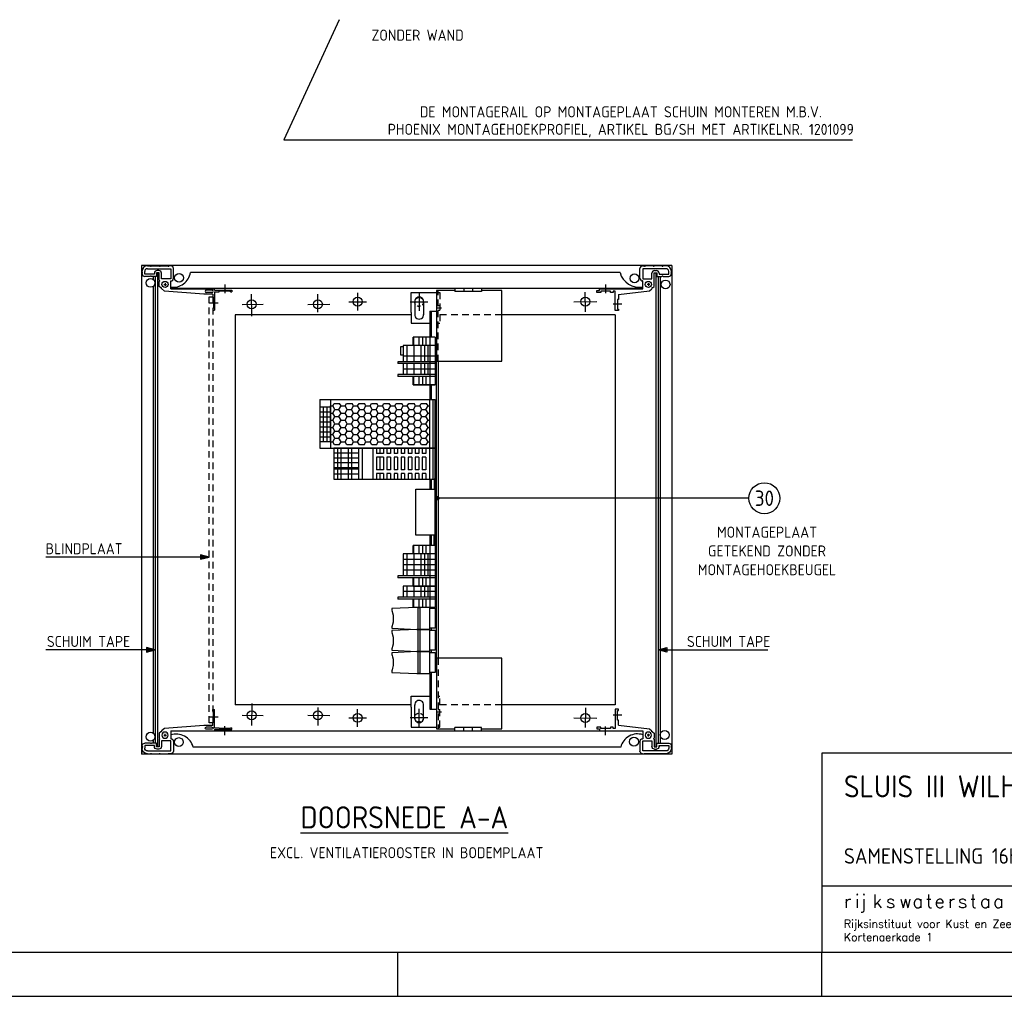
# Model space of a CAD drawing. Extents: x 0 to 599, y 0 to 420.
# Tile 8 of 10: x 222 to 445, y 0 to 221. Entities that reach past the tile are written whole.
import ezdxf
from ezdxf.enums import TextEntityAlignment as Align

# ---------------------------------------------------------------- set-up
doc = ezdxf.new("R2010")
doc.units = 0
doc.header["$MEASUREMENT"] = 0
for name, pattern in [('CENTERLINE', [30, 12, -1.5, 3, -1.5, 12]), ('HART', [11.25, 7.5, -1.25, 1.25, -1.25]), ('STREEP', [2.5, 1.5, -1]), ('STREEP2', [1.25, 0.75, -0.5])]:
    doc.linetypes.add(name, pattern=pattern)
doc.layers.get('0').update_dxf_attribs({"linetype": 'CONTINUOUS'})
for name, color, linetype in [('L018', 7, 'CONTINUOUS'), ('L025', 4, 'CONTINUOUS'), ('L035', 2, 'CONTINUOUS'), ('L070', 1, 'CONTINUOUS'), ('T025', 4, 'CONTINUOUS'), ('T035', 2, 'CONTINUOUS'), ('T050', 6, 'CONTINUOUS'), ('V2L3', 7, 'CONTINUOUS')]:
    doc.layers.add(name, color=color, linetype=linetype)
doc.styles.add('ISO', font='ISO.SHX')
doc.styles.get("Standard").update_dxf_attribs({"font": 'SIMPLEX'})

# ---------------------------------------------------------------- blocks, each defined once
blk = doc.blocks.new('RWS-A2')
at = {"layer": 'L025'}
for p, q in [((308, 0), (308, 10)), ((404, 0), (404, 10)), ((0, 0), (594, 0))]:
    blk.add_line(p, q, dxfattribs=at)
at = {"layer": 'L070'}
for p, q in [((584.05, 55), (404, 55)), ((404, 55), (404, 10)), ((404, 25), (584, 25)), ((20, 10), (584, 10))]:
    blk.add_line(p, q, dxfattribs=at)
at = {"layer": 'T025'}
for s, p in [('Rijksinstituut voor Kust en Zee', (409, 15.5)), ('Kortenaerkade 1', (409, 12.5))]:
    blk.add_text(s, height=1.8, dxfattribs=at).set_placement(p)
at = {"layer": 'T025', "style": 'ISO'}
for tag, p in [('SCHAAL', (537, 51)), ('DAT', (569, 46)), ('GEC', (537, 41)), ('DAT', (569, 41)), ('GEZ', (537, 36)), ('DAT', (569, 36))]:
    blk.add_attdef(tag, p, '', height=2.5, dxfattribs=at)
for tag, p in [('A', (549, 32.5)), ('B', (559, 32.5)), ('C', (569, 32.5)), ('D', (579, 32.5)), ('A', (549, 27.5)), ('B', (559, 27.5)), ('C', (569, 27.5)), ('D', (579, 27.5)), ('2', (534, 22.5)), ('1', (574, 22.5))]:
    blk.add_attdef(tag, text='', height=2.5, dxfattribs=at).set_placement(p, align=Align.MIDDLE)
blk.add_attdef('*', (588, 26), '', height=2.5, rotation=90, dxfattribs=at)
blk.add_attdef('100', text='', height=2.5, dxfattribs=at).set_placement((560.5, 21), align=Align.RIGHT)
at = {"layer": 'T035', "style": 'ISO'}
for p in [(409, 37.5), (409, 30)]:
    blk.add_attdef('*', p, '', height=3.5, dxfattribs=at)
at = {"layer": 'T035'}
blk.add_attdef('*', (532.5, 12.5), '', height=3.5, dxfattribs=at)
at = {"layer": 'T050'}
for s, p in [('i', (411.5, 20)), ('j', (412.75, 20)), ('k', (415.5, 20)), ('t', (427.5, 20)), ('t', (437.5, 20)), ('r', (409, 20)), ('s', (418.5, 20)), ('w', (421.5, 20)), ('a', (424.5, 20)), ('e', (429.5, 20)), ('r', (432.5, 20)), ('s', (434.75, 20)), ('a', (439.75, 20)), ('a', (442.75, 20))]:
    blk.add_text(s, height=3, dxfattribs=at).set_placement(p)
at = {"layer": 'T050', "style": 'ISO'}
for tag, p in [('*', (409, 45)), ('95.001', (541.5, 12.5)), ('00003', (565, 12.5))]:
    blk.add_attdef(tag, p, '', height=5, dxfattribs=at)
blk = doc.blocks.new('PP')
at = {"layer": 'L025'}
for p, q in [((0, 0), (2, 0.5)), ((2, -0.5), (0, 0)), ((0.625, 0), (1.75, 0.25)), ((1.75, -0.25), (0.625, 0)), ((1.5, 0), (1, 0)), ((1.75, 0.25), (1.75, -0.25)), ((2, 0.5), (2, -0.5))]:
    blk.add_line(p, q, dxfattribs=at)
blk = doc.blocks.new('SFR8_DET-20')
at = {"layer": 'L025', "linetype": 'Continuous'}
for p, q in [((-9, 58.5), (-7, 58.5)), ((-9, 54), (-9, 58.5)), ((-7, 58.5), (-7, 55.5)), ((-7.5, 54), (-9, 54)), ((-7.5, 43), (-7.5, 54)), ((-7, 55.5), (-5, 55.5)), ((-5, 55.5), (-5, 29.8)), ((-29.5, 37.5), (-7.5, 37.5)), ((-29.5, 34), (-29.5, 37.5)), ((-28, 34), (-29.5, 34)), ((-28, 35), (-28, 34)), ((-17, 35), (-28, 35)), ((-17, 34), (-17, 35)), ((-11.5, 34), (-17, 34)), ((-11.5, 34), (-7.2, -1.3)), ((-9, 43), (-7.5, 43)), ((-9, 40), (-9, 43)), ((-7.5, 40), (-9, 40)), ((-7.5, 37.5), (-7.5, 40)), ((-5, 29.8), (-5, 6.4)), ((-5, 6.4), (4, 6.4)), ((1.5, 0), (-1.5, 0)), ((0, -1.5), (0, 1.5)), ((4, 6.4), (4, 6.6)), ((6.5, 6.4), (6.5, -4)), ((17.8, 6.4), (6.5, 6.4)), ((7, 9.6), (18, 9.6)), ((17.8, -20), (17.8, 6.4)), ((21, 6.6), (21, 4.6)), ((21, -5.3), (21, 3.3)), ((-7.2, -1.3), (-4.8, -3.8)), ((-3.9, -4.8), (-2.2, -6.5)), ((-2.2, -6.5), (3.3, -6.5)), ((4.6, -6.5), (12.6, -6.5)), ((6.5, -4), (12.8, -4)), ((9, -9.5), (9, -15.3)), ((13.3, -9.5), (9, -9.5)), ((12.6, -6.5), (13.3, -6.5)), ((13.3, -6.5), (13.3, -9.5)), ((15.8, -7), (15.8, -9)), ((21, -15.3), (21, -6.7)), ((9, -16.7), (9, -23)), ((11.5, -12), (11.5, -23)), ((12.8, -12), (11.5, -12)), ((21, -20), (21, -16.7)), ((11.5, -23), (14.8, -23)), ((12, -26), (12.6, -26)), ((13.9, -26), (15, -26))]:
    blk.add_line(p, q, dxfattribs=at)
blk.add_circle((0, 0), 3.5, dxfattribs=at)
for centre, radius, start, end in [((7, 6.6), 3, 90, 180), ((18, 6.6), 3, 360, 450), ((21.3, 4), 0.728, 116.8409, 243.1504), ((-4.5, -4.5), 0.729, 340.6209, 467.3186), ((4, -6.7), 0.672, 14.8115, 165.1885), ((12.8, -7), 3, 360, 450), ((12.8, -9), 3, 270, 360), ((21.3, -6), 0.73, 116.8406, 243.2892), ((8.7, -16), 0.709, 293.4565, 426.5514), ((14.8, -20), 3, 270, 360), ((15, -20), 6, 270, 360), ((21.3, -16), 0.728, 116.7712, 243.22), ((12, -23), 3, 180, 270), ((13.3, -26.2), 0.677, 16.3687, 163.6316)]:
    blk.add_arc(centre, radius, start, end, dxfattribs=at)
blk.add_point((0, 0), dxfattribs=at)
at = {"layer": 'L035', "linetype": 'CENTERLINE'}
for p, q in [((0, 48.5), (-10, 48.5)), ((-22.5, 30), (-22.5, 40))]:
    blk.add_line(p, q, dxfattribs=at)
blk = doc.blocks.new('SFR8_DET-21')
at = {"layer": 'L025', "linetype": 'Continuous'}
for p, q in [((-5.2, 2.79), (-5.2, 3)), ((-5.2, 2.4), (-5.2, 2.53)), ((-4.6, 2.3), (-4.6, 2.96)), ((-2.4, 2.3), (-4.6, 2.3)), ((-4, 4.2), (-3.33, 4.2)), ((-4, 3.56), (1.28, 3.56)), ((-3.07, 4.2), (-1.33, 4.2)), ((-2.4, 2.56), (-2.4, 2.3)), ((-1.9, 2.66), (-1.9, 1.8)), ((-1.3, 2.66), (-1.9, 2.66)), ((-1.4, 3.16), (-1.8, 3.16)), ((-1.3, 2.53), (-1.3, 2.66)), ((-1.3, 0.93), (-1.3, 2.53)), ((-1.07, 4.2), (0.67, 4.2)), ((-0.8, 1.3), (-0.8, 2.56)), ((1.32, 4.2), (0.93, 4.2)), ((1.28, 3.56), (1.28, 1.3)), ((1.92, 1.4), (1.92, 3.6)), ((-3.33, 1.8), (-4.6, 1.8)), ((-1.9, 1.8), (-3.07, 1.8)), ((-1.3, -0.44), (-1.3, 0.67)), ((1.28, 1.3), (-0.8, 1.3)), ((-0.3, 0), (0.3, 0)), ((0, 0.3), (0, -0.3)), ((1.28, 0.8), (1.32, 0.8)), ((1.28, -1), (1.28, 0.8)), ((-0.96, -0.77), (-1.3, -0.44)), ((-0.16, -1.53), (-0.77, -0.95))]:
    blk.add_line(p, q, dxfattribs=at)
at = {"layer": 'L025'}
for p, q in [((8.76, -2.2), (-0.16, -1.53)), ((1.28, -1), (11.2, -1)), ((10.8, -2.2), (8.76, -2.2)), ((10.62, -1.33), (9.33, -1.33)), ((10.62, -1.85), (9.33, -1.85)), ((10.8, -2.2), (10.8, -2.91)), ((11.2, -1.3), (11.2, -1)), ((11.2, -1.3), (15.1, -1.3)), ((11.2, -1.7), (12.24, -1.7)), ((11.2, -1.7), (11.2, -5.8)), ((12.24, -1.7), (12.24, -1.51)), ((14.78, -1.51), (12.24, -1.51)), ((14.78, -1.7), (14.78, -1.51)), ((14.78, -1.7), (15.1, -1.7)), ((15.1, -1.3), (15.1, -1.7)), ((10.8, -2.91), (11, -2.91)), ((11, -2.91), (11, -5.46)), ((10.8, -5.46), (11, -5.46)), ((10.8, -5.46), (10.8, -5.8)), ((10.8, -5.8), (11.2, -5.8))]:
    blk.add_line(p, q, dxfattribs=at)
at = {"layer": 'L025', "linetype": 'Continuous'}
blk.add_circle((0, 0), 0.7, dxfattribs=at)
for centre, radius, start, end in [((-4, 3), 1.2, 90, 180), ((-5.24, 2.66), 0.135, 286.3684, 73.6313), ((-4.6, 2.4), 0.6, 180, 270), ((-4, 2.96), 0.6, 90, 180), ((-3.2, 4.27), 0.146, 206.78, 333.2288), ((-1.8, 2.56), 0.6, 90, 180), ((-1.4, 2.56), 0.6, 0, 90), ((-1.2, 4.27), 0.146, 206.7108, 333.1594), ((0.8, 4.27), 0.146, 206.8496, 333.1591), ((1.32, 3.6), 0.6, 0, 90), ((-3.2, 1.74), 0.142, 23.4486, 156.5435), ((-1.33, 0.8), 0.134, 284.8115, 75.1885), ((1.32, 1.4), 0.6, 270, 0), ((-0.91, -0.91), 0.146, 342.6814, 109.3791)]:
    blk.add_arc(centre, radius, start, end, dxfattribs=at)
at = {"layer": 'L025'}
for centre, start, end in [((9.33, -1.59), 90, 270), ((10.62, -1.59), 270, 90)]:
    blk.add_arc(centre, 0.26, start, end, dxfattribs=at)
at = {"layer": 'L025', "linetype": 'Continuous'}
blk.add_point((0, 0), dxfattribs=at)
at = {"layer": 'L035', "linetype": 'CENTERLINE'}
for p, q in [((13.51, -0.01), (13.51, -2.01)), ((10, -4.19), (12, -4.19))]:
    blk.add_line(p, q, dxfattribs=at)

msp = doc.modelspace()

# ---------------------------------------------------------------- hatches: boundary and pattern name
at = {"layer": 'L025'}
h = msp.add_hatch(dxfattribs=at)
h.set_pattern_fill('HONEY', color=256, scale=7.5, style=0)
h.set_pattern_definition([(360, (13.9195, -2.7937), (1.40625, 0.8118988), [0.9375, -1.875]), (120, (13.9195, -2.7937), (-1.40625, 0.8118988), [0.9375, -1.875]), (60, (13.9195, -2.7937), (3e-09, 1.6237976), [-1.875, 0.9375])])
h.paths.add_polyline_path([(315.17, 134.16), (292.75, 134.16), (292.75, 124.79), (315.17, 124.79)])

# ---------------------------------------------------------------- linework, layer by layer
at = {"layer": 'L018'}
for q in [(316.98, 112.71), (363.06, 112.71)]:
    msp.add_line((387.49, 112.71), q, dxfattribs=at)
msp.add_lwpolyline([(294.77, 221), (282.24, 193.81), (410.95, 193.81)], dxfattribs=at)
at = {"layer": 'L018', "linetype": 'STREEP2', "ltscale": 2}
msp.add_lwpolyline([(265.34, 158.29), (266.14, 158.29), (266.14, 61.89), (265.34, 61.89)], close=True, dxfattribs=at)
at = {"layer": 'L018', "const_width": 0.5}
msp.add_lwpolyline([(316.98, 112.96, -1), (316.98, 112.46, -1)], format="xyb", close=True, dxfattribs=at)
at = {"layer": 'L018'}
msp.add_circle((390.99, 112.71), 3.5, dxfattribs=at)
at = {"layer": 'L025'}
for p, q in [((252.64, 162.89), (252.64, 162.26)), ((253.14, 162.89), (253.14, 57.29)), ((253.64, 163.75), (253.64, 56.43)), ((358.32, 163.79), (261.07, 163.79)), ((366.44, 163.75), (366.44, 56.43)), ((366.94, 162.89), (366.94, 57.29)), ((367.44, 162.89), (367.44, 57.29)), ((252.64, 160.63), (252.64, 59.55)), ((320.96, 160.19), (256.62, 160.19)), ((298.93, 159.18), (298.93, 155.18)), ((311.06, 154.75), (311.07, 159.29)), ((311.07, 159.29), (316.77, 159.29)), ((312.84, 159.12), (312.84, 155.12)), ((320.96, 160.19), (320.96, 159.46)), ((326.96, 160.19), (320.96, 160.19)), ((326.96, 159.46), (320.96, 159.46)), ((322.96, 160.19), (322.96, 159.46)), ((324.96, 160.19), (324.96, 159.46)), ((363.46, 160.19), (326.96, 160.19)), ((326.96, 160.19), (326.96, 159.46)), ((296.93, 157.18), (300.93, 157.18)), ((310.84, 157.12), (314.84, 157.12)), ((311.86, 157.23), (311.86, 154.23)), ((313.86, 157.23), (313.86, 154.23)), ((303.37, 154.19), (271.24, 154.19)), ((271.24, 154.19), (271.24, 65.99)), ((305.37, 154.19), (303.34, 154.2)), ((311.06, 154.19), (305.37, 154.19)), ((311.06, 154.75), (311.06, 153.09)), ((315.27, 155.05), (315.27, 135.04)), ((315.27, 155.05), (316.77, 155.05)), ((315.57, 155.05), (315.57, 149.15)), ((357.24, 154.19), (331.57, 154.19)), ((357.24, 154.19), (357.24, 65.99)), ((311.06, 153.09), (311.07, 152.29)), ((311.07, 152.29), (315.27, 152.29)), ((316.47, 147.25), (309.24, 147.25)), ((309.24, 147.25), (309.24, 144.85)), ((310.04, 147.25), (310.04, 144.85)), ((311.47, 147.25), (311.47, 149.15)), ((316.47, 149.15), (311.47, 149.15)), ((311.64, 147.25), (311.64, 144.85)), ((311.67, 147.25), (311.67, 149.15)), ((312.87, 147.25), (312.87, 149.15)), ((313.24, 147.25), (313.24, 144.85)), ((313.67, 147.25), (313.67, 149.15)), ((314.04, 147.25), (314.04, 144.85)), ((314.47, 147.25), (314.47, 149.15)), ((314.84, 147.25), (314.84, 144.85)), ((316.47, 149.15), (316.47, 138.35)), ((316.47, 143.61), (308.04, 143.61)), ((308.04, 143.61), (308.04, 143.17)), ((316.47, 143.17), (308.04, 143.17)), ((316.47, 144.85), (309.24, 144.85)), ((309.24, 144.85), (309.24, 143.61)), ((316.47, 143.61), (309.24, 143.61)), ((316.47, 143.17), (309.24, 143.17)), ((309.24, 143.17), (309.24, 141.93)), ((310.04, 144.85), (310.04, 143.61)), ((310.04, 143.17), (310.04, 141.93)), ((311.64, 144.85), (311.64, 143.61)), ((311.64, 143.17), (311.64, 141.93)), ((313.24, 144.85), (313.24, 143.61)), ((313.24, 143.17), (313.24, 141.93)), ((314.04, 144.85), (314.04, 143.61)), ((314.04, 143.17), (314.04, 141.93)), ((314.84, 144.85), (314.84, 143.61)), ((314.84, 143.17), (314.84, 141.93)), ((316.77, 76.49), (316.77, 143.69)), ((317.17, 143.69), (317.17, 76.49)), ((316.47, 140.69), (308.04, 140.69)), ((308.04, 140.69), (308.04, 140.25)), ((316.47, 141.93), (309.24, 141.93)), ((309.24, 141.93), (309.24, 140.69)), ((310.04, 141.93), (310.04, 140.69)), ((311.64, 141.93), (311.64, 140.69)), ((313.24, 141.93), (313.24, 140.69)), ((314.04, 141.93), (314.04, 140.69)), ((314.84, 141.93), (314.84, 140.69)), ((316.47, 140.25), (308.04, 140.25)), ((311.47, 138.35), (311.47, 140.25)), ((316.47, 138.35), (311.47, 138.35)), ((311.47, 138.35), (316.47, 138.35)), ((311.67, 138.35), (311.67, 140.25)), ((312.87, 138.35), (312.87, 140.25)), ((313.67, 138.35), (313.67, 140.25)), ((314.47, 138.35), (314.47, 140.25)), ((315.57, 138.35), (315.57, 135.04)), ((290.35, 135.04), (290.35, 124.06)), ((290.35, 135.04), (316.47, 135.04)), ((292.75, 135.04), (292.75, 124.06)), ((315.17, 135.04), (315.17, 124.06)), ((315.97, 135.04), (315.97, 124.06)), ((316.47, 124.06), (316.47, 135.04)), ((292.75, 133.31), (290.35, 133.31)), ((292.75, 132.19), (290.35, 132.19)), ((291.15, 133.31), (291.15, 125.44)), ((291.95, 133.31), (291.95, 125.44)), ((292.75, 131.06), (290.35, 131.06)), ((292.75, 129.94), (290.35, 129.94)), ((292.75, 128.81), (290.35, 128.81)), ((292.75, 127.69), (290.35, 127.69)), ((292.75, 126.56), (290.35, 126.56)), ((292.75, 125.44), (290.35, 125.44)), ((290.35, 124.06), (316.47, 124.06)), ((299.15, 122.94), (293.55, 122.94)), ((294.35, 124.06), (294.35, 117.06)), ((295.15, 124.06), (295.15, 117.06)), ((296.75, 124.06), (296.75, 117.06)), ((297.55, 124.06), (297.55, 117.06)), ((299.15, 124.06), (299.15, 117.06)), ((299.95, 124.06), (299.95, 117.06)), ((302.37, 124.06), (302.37, 117.06)), ((303.17, 124.06), (303.17, 122.81)), ((303.97, 122.81), (303.17, 122.81)), ((303.97, 124.06), (303.97, 122.81)), ((303.97, 124.06), (303.97, 122.81)), ((304.77, 122.81), (303.97, 122.81)), ((304.77, 124.06), (304.77, 122.81)), ((305.57, 124.06), (305.57, 122.81)), ((306.37, 122.81), (305.57, 122.81)), ((306.37, 124.06), (306.37, 122.81)), ((307.17, 124.06), (307.17, 122.81)), ((307.97, 122.81), (307.17, 122.81)), ((307.97, 124.06), (307.97, 122.81)), ((308.77, 124.06), (308.77, 122.81)), ((309.57, 122.81), (308.77, 122.81)), ((309.57, 124.06), (309.57, 122.81)), ((310.37, 124.06), (310.37, 122.81)), ((311.17, 122.81), (310.37, 122.81)), ((311.17, 124.06), (311.17, 122.81)), ((311.97, 124.06), (311.97, 122.81)), ((312.77, 122.81), (311.97, 122.81)), ((312.77, 124.06), (312.77, 122.81)), ((313.57, 124.06), (313.57, 122.81)), ((314.37, 122.81), (313.57, 122.81)), ((314.37, 124.06), (314.37, 122.81)), ((315.17, 124.06), (315.17, 117.06)), ((315.97, 124.06), (315.97, 117.06)), ((299.15, 121.81), (293.55, 121.81)), ((299.15, 120.69), (293.55, 120.69)), ((303.17, 122.01), (303.17, 119.11)), ((303.97, 122.01), (303.17, 122.01)), ((303.97, 122.01), (303.97, 119.11)), ((304.77, 122.01), (303.97, 122.01)), ((303.97, 122.01), (303.97, 119.11)), ((304.77, 122.01), (304.77, 119.11)), ((305.57, 122.01), (305.57, 119.11)), ((306.37, 122.01), (305.57, 122.01)), ((306.37, 122.01), (306.37, 119.11)), ((307.97, 122.01), (307.17, 122.01)), ((307.17, 122.01), (307.17, 119.11)), ((307.97, 122.01), (307.97, 119.11)), ((309.57, 122.01), (308.77, 122.01)), ((308.77, 122.01), (308.77, 119.11)), ((309.57, 122.01), (309.57, 119.11)), ((311.17, 122.01), (310.37, 122.01)), ((310.37, 122.01), (310.37, 119.11)), ((311.17, 122.01), (311.17, 119.11)), ((311.97, 122.01), (311.97, 119.11)), ((312.77, 122.01), (311.97, 122.01)), ((312.77, 122.01), (312.77, 119.11)), ((313.57, 122.01), (313.57, 119.11)), ((314.37, 122.01), (313.57, 122.01)), ((314.37, 122.01), (314.37, 119.11)), ((299.15, 119.56), (293.55, 119.56)), ((299.15, 119.31), (293.55, 119.31)), ((299.15, 118.19), (293.55, 118.19)), ((303.97, 119.11), (303.17, 119.11)), ((303.17, 118.31), (303.17, 117.06)), ((303.97, 118.31), (303.17, 118.31)), ((304.77, 119.11), (303.97, 119.11)), ((303.97, 118.31), (303.97, 117.06)), ((304.77, 118.31), (303.97, 118.31)), ((303.97, 118.31), (303.97, 117.06)), ((304.77, 118.31), (304.77, 117.06)), ((306.37, 119.11), (305.57, 119.11)), ((305.57, 118.31), (305.57, 117.06)), ((306.37, 118.31), (305.57, 118.31)), ((306.37, 118.31), (306.37, 117.06)), ((307.97, 119.11), (307.17, 119.11)), ((307.97, 118.31), (307.17, 118.31)), ((307.17, 118.31), (307.17, 117.06)), ((307.97, 118.31), (307.97, 117.06)), ((309.57, 119.11), (308.77, 119.11)), ((309.57, 118.31), (308.77, 118.31)), ((308.77, 118.31), (308.77, 117.06)), ((309.57, 118.31), (309.57, 117.06)), ((311.17, 119.11), (310.37, 119.11)), ((311.17, 118.31), (310.37, 118.31)), ((310.37, 118.31), (310.37, 117.06)), ((311.17, 118.31), (311.17, 117.06)), ((312.77, 119.11), (311.97, 119.11)), ((312.77, 118.31), (311.97, 118.31)), ((311.97, 118.31), (311.97, 117.06)), ((312.77, 118.31), (312.77, 117.06)), ((314.37, 119.11), (313.57, 119.11)), ((313.57, 118.31), (313.57, 117.06)), ((314.37, 118.31), (313.57, 118.31)), ((314.37, 118.31), (314.37, 117.06)), ((315.27, 117.06), (315.27, 114.74)), ((315.57, 117.06), (315.57, 114.74)), ((316.47, 117.06), (316.24, 117.06)), ((316.24, 117.06), (316.24, 114.74)), ((316.47, 102.02), (316.47, 117.06)), ((315.27, 104.34), (315.27, 88)), ((315.57, 104.34), (315.57, 102.02)), ((316.24, 102.02), (316.24, 104.34)), ((311.47, 100.12), (311.47, 102.02)), ((316.47, 102.02), (311.47, 102.02)), ((311.67, 100.12), (311.67, 102.02)), ((312.87, 100.12), (312.87, 102.02)), ((313.67, 100.12), (313.67, 102.02)), ((314.47, 100.12), (314.47, 102.02)), ((316.47, 102.02), (316.24, 102.02)), ((316.47, 102.02), (316.47, 88)), ((265.34, 99.4), (228.32, 99.4)), ((316.47, 100.12), (309.24, 100.12)), ((309.24, 100.12), (309.24, 98.88)), ((316.47, 98.88), (309.24, 98.88)), ((309.24, 98.88), (309.24, 97.64)), ((310.04, 100.12), (310.04, 98.88)), ((310.04, 98.88), (310.04, 97.64)), ((311.64, 100.12), (311.64, 98.88)), ((311.64, 98.88), (311.64, 97.64)), ((313.24, 100.12), (313.24, 98.88)), ((313.24, 98.88), (313.24, 97.64)), ((314.04, 100.12), (314.04, 98.88)), ((314.04, 98.88), (314.04, 97.64)), ((314.84, 100.12), (314.84, 98.88)), ((314.84, 98.88), (314.84, 97.64)), ((316.47, 97.64), (309.24, 97.64)), ((309.24, 97.64), (309.24, 96.4)), ((316.47, 96.4), (309.24, 96.4)), ((309.24, 96.4), (309.24, 95.16)), ((310.04, 97.64), (310.04, 96.4)), ((310.04, 96.4), (310.04, 95.16)), ((311.64, 97.64), (311.64, 96.4)), ((311.64, 96.4), (311.64, 95.16)), ((313.24, 97.64), (313.24, 96.4)), ((313.24, 96.4), (313.24, 95.16)), ((314.04, 97.64), (314.04, 96.4)), ((314.04, 96.4), (314.04, 95.16)), ((314.84, 97.64), (314.84, 96.4)), ((314.84, 96.4), (314.84, 95.16)), ((316.47, 95.16), (308.04, 95.16)), ((308.04, 95.16), (308.04, 94.72)), ((316.47, 94.72), (308.04, 94.72)), ((311.47, 92.82), (311.47, 94.72)), ((311.67, 92.82), (311.67, 94.72)), ((312.87, 92.82), (312.87, 94.72)), ((313.67, 92.82), (313.67, 94.72)), ((314.47, 92.82), (314.47, 94.72)), ((316.47, 92.82), (309.24, 92.82)), ((309.24, 92.82), (309.24, 91.58)), ((316.47, 91.58), (309.24, 91.58)), ((316.47, 91.58), (309.24, 91.58)), ((309.24, 91.58), (309.24, 90.34)), ((310.04, 92.82), (310.04, 91.58)), ((310.04, 91.58), (310.04, 90.34)), ((311.47, 92.82), (316.47, 92.82)), ((316.47, 92.82), (311.47, 92.82)), ((311.64, 92.82), (311.64, 91.58)), ((311.64, 91.58), (311.64, 90.34)), ((313.24, 92.82), (313.24, 91.58)), ((313.24, 91.58), (313.24, 90.34)), ((314.04, 92.82), (314.04, 91.58)), ((314.04, 91.58), (314.04, 90.34)), ((314.84, 92.82), (314.84, 91.58)), ((314.84, 91.58), (314.84, 90.34)), ((316.47, 90.34), (308.04, 90.34)), ((308.04, 90.34), (308.04, 89.9)), ((316.47, 89.9), (308.04, 89.9)), ((316.47, 90.34), (309.24, 90.34)), ((311.47, 88), (311.47, 89.9)), ((311.67, 88), (311.67, 89.9)), ((312.87, 88), (312.87, 89.9)), ((313.67, 88), (313.67, 89.9)), ((314.47, 88), (314.47, 89.9)), ((316.47, 88), (311.47, 88)), ((315.57, 83.28), (315.57, 82.83)), ((253.14, 78.41), (228.32, 78.41)), ((315.57, 78.31), (315.57, 77.86)), ((366.94, 78.41), (391.77, 78.41)), ((315.27, 73.04), (315.27, 64.97)), ((315.57, 73.29), (315.57, 64.97)), ((311.06, 67.09), (311.07, 67.89)), ((311.06, 65.43), (311.06, 67.09)), ((311.07, 67.89), (315.27, 67.89)), ((311.06, 65.99), (271.24, 65.99)), ((298.93, 61), (298.93, 65)), ((311.06, 65.43), (311.07, 60.89)), ((311.86, 62.95), (311.86, 65.95)), ((312.84, 61.06), (312.84, 65.06)), ((313.86, 62.95), (313.86, 65.95)), ((315.27, 64.97), (316.77, 64.97)), ((357.24, 65.99), (331.57, 65.99)), ((296.93, 63), (300.93, 63)), ((310.84, 63.06), (314.84, 63.06)), ((311.07, 60.89), (316.77, 60.89)), ((326.95, 60.81), (320.94, 60.81)), ((320.94, 59.99), (320.94, 60.81)), ((322.95, 59.99), (322.95, 60.81)), ((324.95, 59.99), (324.95, 60.81)), ((326.95, 59.99), (326.95, 60.81)), ((363.46, 59.99), (256.62, 59.99)), ((252.64, 57.92), (252.64, 57.29)), ((358.53, 56.39), (261.73, 56.39))]:
    msp.add_line(p, q, dxfattribs=at)
at = {"layer": 'L025', "linetype": 'HART'}
for p, q in [((274.96, 153.9), (274.94, 158.89)), ((289.95, 154.8), (289.94, 158.87)), ((350.47, 154.89), (350.45, 159.35)), ((272.79, 156.58), (277.51, 156.6)), ((287.64, 156.58), (292.6, 156.6)), ((347.83, 157.19), (353.06, 157.21)), ((274.96, 66.28), (274.94, 61.29)), ((289.95, 65.39), (289.94, 61.31)), ((350.47, 65.29), (350.45, 60.83)), ((272.79, 63.6), (277.51, 63.58)), ((287.64, 63.6), (292.6, 63.58)), ((347.83, 62.99), (353.06, 62.97))]:
    msp.add_line(p, q, dxfattribs=at)
at = {"layer": 'L025', "linetype": 'STREEP'}
for p, q in [((317.17, 143.69), (317.17, 159.69)), ((317.17, 159.29), (317.57, 159.29)), ((317.57, 159.29), (317.57, 152.29)), ((317.17, 156.29), (317.57, 156.29)), ((316.7, 155.79), (317.88, 155.79)), ((317.17, 155.29), (317.57, 155.29)), ((331.57, 154.19), (317.57, 154.19)), ((317.17, 152.29), (317.57, 152.29)), ((317.17, 76.49), (317.17, 60.49)), ((317.17, 67.89), (317.57, 67.89)), ((317.57, 60.89), (317.57, 67.89)), ((317.17, 64.89), (317.57, 64.89)), ((331.57, 65.99), (317.56, 65.99)), ((316.7, 64.39), (317.88, 64.39)), ((317.17, 63.89), (317.57, 63.89)), ((317.17, 60.89), (317.57, 60.89))]:
    msp.add_line(p, q, dxfattribs=at)
at = {"layer": 'L025'}
for points in [[(320.96, 159.69), (316.77, 159.69), (316.77, 143.69), (331.57, 143.69), (331.57, 159.69), (326.96, 159.69)], [(293.62, 134.16), (294.85, 134.16)], [(296.43, 134.16), (297.66, 134.16)], [(299.24, 134.16), (300.47, 134.16)], [(302.05, 134.16), (303.28, 134.16)], [(304.87, 134.16), (306.1, 134.16)], [(307.68, 134.16), (308.91, 134.16)], [(310.49, 134.16), (311.72, 134.16)], [(313.3, 134.16), (314.53, 134.16)], [(292.75, 125.49), (292.75, 133.61)], [(315.17, 133.61), (315.17, 125.49)], [(294.76, 124.79), (293.7, 124.79)], [(297.58, 124.79), (296.51, 124.79)], [(300.39, 124.79), (299.32, 124.79)], [(303.2, 124.79), (302.14, 124.79)], [(306.01, 124.79), (304.95, 124.79)], [(308.83, 124.79), (307.76, 124.79)], [(311.64, 124.79), (310.57, 124.79)], [(314.45, 124.79), (313.39, 124.79)], [(306.65, 83.74), (306.65, 83.28), (312.3, 83.03), (315.27, 83.03), (315.27, 88), (312.3, 88), (306.65, 87.75), (306.65, 87.29)], [(306.65, 78.77), (306.65, 78.31), (312.3, 78.06), (315.27, 78.06), (315.27, 83.03), (312.3, 83.03), (306.65, 82.78), (306.65, 82.32)], [(306.65, 73.74), (306.65, 73.29), (312.3, 73.04), (315.27, 73.04), (315.27, 78.01), (312.3, 78.01), (306.65, 77.76), (306.65, 77.3)], [(326.95, 60.49), (331.57, 60.49), (331.57, 76.49), (316.77, 76.49), (316.77, 60.49), (320.94, 60.49)]]:
    msp.add_lwpolyline(points, dxfattribs=at)
for points in [[(308.74, 147.05), (309.24, 147.05), (309.24, 145.05), (308.74, 145.05)], [(293.55, 117.06), (316.47, 117.06), (316.47, 124.06), (293.55, 124.06)], [(312.07, 104.34), (312.07, 114.74), (316.47, 114.74), (316.47, 104.34)], [(312.63, 88), (313.04, 88), (313.04, 83.03), (312.63, 83.03)], [(315.27, 87.8), (316.47, 87.8), (316.47, 83.28), (315.27, 83.28)], [(312.63, 83.03), (313.04, 83.03), (313.04, 78.06), (312.63, 78.06)], [(315.27, 82.83), (316.47, 82.83), (316.47, 78.31), (315.27, 78.31)], [(312.63, 78.01), (313.04, 78.01), (313.04, 73.04), (312.63, 73.04)], [(315.27, 77.81), (316.47, 77.81), (316.47, 73.29), (315.27, 73.29)]]:
    msp.add_lwpolyline(points, close=True, dxfattribs=at)
for centre in [(258.51, 162.58), (361.59, 162.46), (252.06, 161.44), (368.63, 161.09), (274.94, 156.59), (289.94, 156.59), (298.93, 157.18), (350.46, 157.2), (274.94, 63.59), (289.94, 63.59), (298.93, 63), (350.46, 62.98), (252.06, 58.74), (258.47, 57.53), (361.47, 57.62), (368.42, 59.14)]:
    msp.add_circle(centre, 1, dxfattribs=at)
at = {"layer": 'L025', "color": 7, "linetype": 'STREEP2'}
for centre in [(312.84, 157.12), (312.84, 63.06)]:
    msp.add_circle(centre, 1, dxfattribs=at)
at = {"layer": 'L025'}
for centre, radius, start, end in [((257.2, 164.36), 3.91, 261.4811, 351.5738), ((362.61, 164.94), 4.45, 194.9997, 281.0937), ((312.86, 157.23), 1, 355.539, 184.461), ((312.85, 154.24), 1, 175.539, 4.461), ((312.85, 65.94), 1, 355.539, 184.461), ((312.86, 62.95), 1, 175.539, 4.461), ((257.88, 55.35), 3.99, 15.15, 108.3078), ((362.26, 55.5), 3.88, 71.9016, 166.4682)]:
    msp.add_arc(centre, radius, start, end, dxfattribs=at)
for centre in [(306.65, 85.46), (306.65, 80.49), (306.65, 75.52)]:
    msp.add_ellipse(centre, major_axis=(0, 1.78), ratio=0.22033, start_param=3.141593, end_param=6.283185, dxfattribs=at)
at = {"layer": 'L035'}
for p, q in [((370.04, 165.39), (250.04, 165.39)), ((250.04, 165.39), (250.04, 54.79)), ((370.04, 165.39), (370.04, 54.79)), ((370.02, 54.79), (250.04, 54.79))]:
    msp.add_line(p, q, dxfattribs=at)

# ---------------------------------------------------------------- block references
ref = msp.add_blockref('RWS-A2', (0, 0))
ref.add_attrib('*', 'SLUIS III WILHELMINAKANAAL - 19" KAST', (409, 45), dxfattribs={"layer": 'T050', "height": 5, "style": 'ISO'})
ref.add_attrib('*', 'SAMENSTELLING 16HE KAST', (409, 30), dxfattribs={"layer": 'T035', "height": 3.5, "style": 'ISO'})
at = {"linetype": 'STREEP2'}
msp.add_blockref('SFR8_DET-21', (255.34, 161.09), dxfattribs=at)
at = {"xscale": -1}
for p in [(265.34, 99.4), (253.14, 78.41)]:
    msp.add_blockref('PP', p, dxfattribs=at)
msp.add_blockref('PP', (366.94, 78.41))
at = {"linetype": 'STREEP2', "xscale": -1, "rotation": 180}
msp.add_blockref('SFR8_DET-21', (255.34, 59.09), dxfattribs=at)
at = {"layer": 'V2L3', "yscale": 0.1999999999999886, "zscale": 0.2, "rotation": 90}
for p, xscale in [((364.74, 161.09), 0.1999999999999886), ((364.74, 59.09), -0.1999999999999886)]:
    msp.add_blockref('SFR8_DET-20', p, dxfattribs=dict(at, xscale=xscale))

# ---------------------------------------------------------------- texts
at = {"layer": 'T025', "style": 'ISO'}
for s, p in [('ZONDER WAND', (312.5, 217.5)), ('DE MONTAGERAIL OP MONTAGEPLAAT SCHUIN MONTEREN M.B.V.', (358.5, 200.15)), ('PHOENIX MONTAGEHOEKPROFIEL, ARTIKEL BG/SH MET ARTIKELNR. 1201099', (358.5, 195.9)), ('MONTAGEPLAAT', (391.58, 105.03)), ('GETEKEND ZONDER', (391.58, 100.78)), ('MONTAGEHOEKBEUGEL', (391.58, 96.53)), ('EXCL. VENTILATIEROOSTER IN BODEMPLAAT', (310.02, 32.5))]:
    msp.add_text(s, height=2.5, dxfattribs=at).set_placement(p, align=Align.MIDDLE)
for s, p in [('BLINDPLAAT', (228.32, 100.04)), ('SCHUIM TAPE', (228.59, 79.05)), ('SCHUIM TAPE', (373.47, 79.05))]:
    msp.add_text(s, height=2.5, dxfattribs=at).set_placement(p)
at = {"layer": 'T035', "style": 'ISO'}
msp.add_text('30', height=3.5, dxfattribs=at).set_placement((390.99, 112.71), align=Align.MIDDLE)
at = {"layer": 'T050', "linetype": 'Continuous', "style": 'ISO'}
msp.add_text('%%UDOORSNEDE A-A', height=5, dxfattribs=at).set_placement((309.52, 40.5), align=Align.MIDDLE)

doc.saveas('drawing.dxf')
